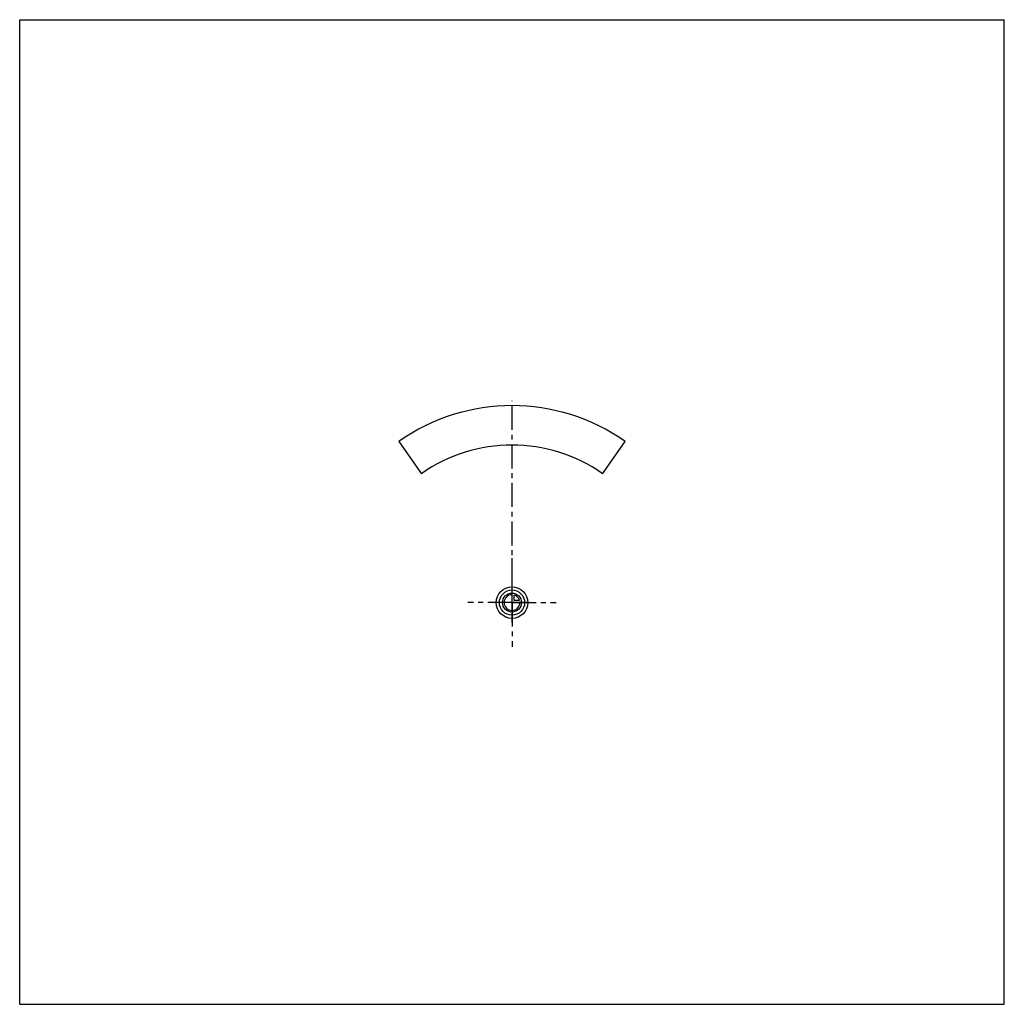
# Model space of a CAD drawing. Header units: millimetres. Extents: x 0 to 1000, y 0 to 1000.
import ezdxf

# ---------------------------------------------------------------- set-up
doc = ezdxf.new("R2010")
doc.units = ezdxf.units.MM
doc.header["$LTSCALE"] = 65.185185
doc.linetypes.add('CENTER', pattern=[0.6, 0.375, -0.075, 0.075, -0.075])
doc.layers.get('0').update_dxf_attribs({"linetype": 'CONTINUOUS'})
for name, color, linetype in [('ACHSEN_S', 7, 'CONTINUOUS'), ('KOERPER', 7, 'CONTINUOUS'), ('KURVEN', 7, 'CONTINUOUS')]:
    doc.layers.add(name, color=color, linetype=linetype)

msp = doc.modelspace()

# ---------------------------------------------------------------- linework, layer by layer
at = {"color": 7, "linetype": 'Continuous'}
for p, q in [((0, 0), (0, 1000)), ((0, 1000), (1000, 1000)), ((1000, 0), (1000, 1000)), ((0, 0), (1000, 0))]:
    msp.add_line(p, q, dxfattribs=at)
at = {"layer": 'ACHSEN_S', "color": 40, "linetype": 'CENTER'}
msp.add_line((500, 387.8), (500, 613), dxfattribs=at)
at = {"layer": 'KOERPER', "color": 7, "linetype": 'Continuous'}
for p, q in [((385, 571.7), (408, 538.9)), ((592, 538.9), (615, 571.7))]:
    msp.add_line(p, q, dxfattribs=at)
at = {"layer": 'KOERPER', "color": 40, "linetype": 'CENTER'}
for q in [(500, 453), (455, 408), (545, 408), (500, 363)]:
    msp.add_line((500, 408), q, dxfattribs=at)
at = {"layer": 'KOERPER', "color": 7, "linetype": 'Continuous'}
for radius in [200, 160]:
    msp.add_arc((500, 408), radius, 54.9171, 125.0829, dxfattribs=at)
at = {"layer": 'KURVEN', "color": 40, "linetype": 'Continuous'}
for p, q in [((500, 392), (500, 424)), ((502.2, 410.2), (502.2, 415.7)), ((507.7, 410.2), (502.2, 410.2)), ((516, 408), (484, 408))]:
    msp.add_line(p, q, dxfattribs=at)
for radius in [16, 12.8, 9.6]:
    msp.add_circle((500, 408), radius, dxfattribs=at)
for start, end in [(90, 360), (15.962, 74.038)]:
    msp.add_arc((500, 408), 8, start, end, dxfattribs=at)

doc.saveas('drawing.dxf')
